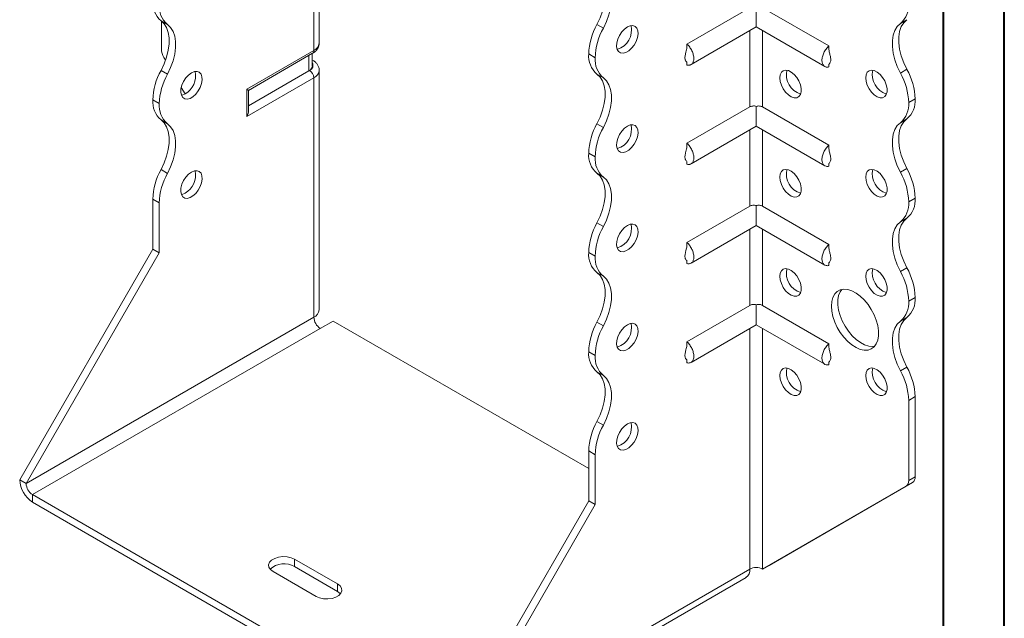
# Model space of a CAD drawing. Header units: millimetres. Extents: x 0 to 210, y 0 to 297.
# Tile 3 of 6: x 129 to 210, y 55 to 105. Entities that reach past the tile are written whole.
import ezdxf

# ---------------------------------------------------------------- set-up
doc = ezdxf.new("R2010")
doc.units = ezdxf.units.MM

msp = doc.modelspace()

# ---------------------------------------------------------------- linework, layer by layer
at = {"color": 7, "linetype": 'Continuous', "lineweight": 40}
for p, q in [((210.079, 0.215), (210.079, 297.215)), ((205.079, 5.215), (205.079, 292.215))]:
    msp.add_line(p, q, dxfattribs=at)
at = {"color": 7, "linetype": 'Continuous', "lineweight": 15}
for p, q in [((153.678, 102.82), (153.678, 108.74)), ((153.239, 102.208), (153.239, 108.128)), ((189.124, 105.729), (183.952, 102.743)), ((189.655, 105.783), (189.655, 104.146)), ((190.185, 105.729), (195.63, 102.586)), ((141.186, 104.355), (140.656, 104.661)), ((140.688, 104.637), (140.688, 102.341)), ((202.061, 104.746), (201.531, 104.439)), ((176.541, 104.358), (177.072, 104.052)), ((184.29, 101.049), (189.655, 104.146)), ((189.124, 103.84), (189.124, 97.564)), ((189.655, 104.146), (195.292, 100.892)), ((190.185, 97.564), (190.185, 103.84)), ((147.713, 99.018), (153.239, 102.208)), ((141.028, 101.413), (140.895, 101.644)), ((147.859, 98.933), (153.135, 101.979)), ((152.819, 100.537), (152.819, 101.797)), ((153.112, 100.945), (153.112, 101.966)), ((153.135, 101.416), (153.112, 101.429)), ((153.135, 101.416), (153.112, 101.427)), ((176.397, 101.62), (175.866, 101.926)), ((175.866, 101.926), (176.397, 101.62)), ((175.866, 101.926), (175.866, 101.926)), ((176.397, 101.62), (176.397, 101.62)), ((140.656, 100.577), (141.186, 100.271)), ((152.819, 100.537), (147.859, 97.673)), ((152.885, 100.575), (152.819, 100.537)), ((153.678, 80.876), (153.678, 100.575)), ((183.952, 101.239), (183.952, 101.015)), ((195.63, 101.076), (195.63, 100.858)), ((201.531, 100.357), (202.061, 100.663)), ((153.239, 99.962), (147.713, 96.772)), ((153.239, 80.263), (153.239, 99.962)), ((177.072, 99.969), (176.541, 100.275)), ((142.631, 98.636), (142.32, 99.175)), ((147.713, 96.772), (147.713, 99.018)), ((147.859, 97.265), (147.859, 98.933)), ((140.511, 97.841), (139.981, 98.147)), ((139.981, 98.147), (140.511, 97.841)), ((139.981, 98.147), (139.981, 98.147)), ((202.736, 98.232), (202.206, 97.925)), ((202.206, 97.925), (202.736, 98.231)), ((202.736, 98.232), (202.736, 98.231)), ((140.511, 97.841), (140.511, 97.841)), ((189.124, 97.564), (183.952, 94.578)), ((189.655, 97.618), (189.655, 95.981)), ((190.185, 97.564), (195.63, 94.421)), ((202.206, 97.925), (202.206, 97.925)), ((141.186, 96.189), (140.656, 96.495)), ((202.061, 96.58), (201.531, 96.274)), ((176.541, 96.192), (177.072, 95.886)), ((184.29, 92.883), (189.655, 95.981)), ((189.124, 95.674), (189.124, 89.398)), ((189.655, 95.981), (195.292, 92.726)), ((190.185, 89.398), (190.185, 95.674)), ((176.397, 93.455), (175.866, 93.761)), ((175.866, 93.761), (176.397, 93.454)), ((175.866, 93.761), (175.866, 93.761)), ((176.397, 93.454), (176.397, 93.455)), ((140.656, 92.412), (141.186, 92.106)), ((183.952, 93.073), (183.952, 92.849)), ((195.63, 92.91), (195.63, 92.692)), ((201.531, 92.191), (202.061, 92.497)), ((177.072, 91.804), (176.541, 92.11)), ((140.511, 89.675), (139.981, 89.981)), ((139.981, 85.878), (139.981, 89.981)), ((202.736, 90.067), (202.206, 89.761)), ((202.206, 89.759), (202.736, 90.066)), ((202.736, 90.067), (202.736, 90.066)), ((140.511, 85.572), (140.511, 89.675)), ((189.124, 89.398), (183.952, 86.412)), ((189.655, 89.453), (189.655, 87.815)), ((190.185, 89.398), (195.63, 86.255)), ((202.206, 89.761), (202.206, 89.759)), ((202.061, 88.415), (201.531, 88.109)), ((176.541, 88.026), (177.072, 87.72)), ((184.29, 84.718), (189.655, 87.815)), ((189.655, 87.815), (195.292, 84.561)), ((189.124, 87.509), (189.124, 81.233)), ((190.185, 81.233), (190.185, 87.509)), ((129.02, 66.895), (139.981, 85.878)), ((129.551, 66.588), (140.511, 85.572)), ((140.511, 85.572), (139.981, 85.878)), ((176.397, 85.29), (175.866, 85.596)), ((175.866, 85.595), (175.866, 85.596)), ((175.866, 85.595), (176.397, 85.289)), ((176.397, 85.289), (176.397, 85.29)), ((183.952, 84.908), (183.952, 84.684)), ((195.63, 84.745), (195.63, 84.527)), ((201.531, 84.025), (202.061, 84.332)), ((177.072, 83.638), (176.541, 83.944)), ((202.736, 81.901), (202.206, 81.595)), ((202.206, 81.594), (202.736, 81.9)), ((202.736, 81.901), (202.736, 81.9)), ((189.124, 81.233), (183.952, 78.247)), ((189.655, 81.287), (189.655, 79.65)), ((190.185, 81.233), (195.63, 78.09)), ((202.206, 81.595), (202.206, 81.594)), ((153.239, 80.263), (129.551, 66.588)), ((202.061, 80.25), (201.531, 79.943)), ((153.769, 79.345), (154.83, 79.957)), ((175.866, 67.813), (154.83, 79.957)), ((176.541, 79.861), (177.072, 79.555)), ((184.29, 76.552), (189.655, 79.65)), ((189.655, 79.65), (195.292, 76.395)), ((130.081, 65.67), (153.769, 79.345)), ((189.124, 79.344), (189.124, 59.547)), ((190.185, 59.547), (190.185, 79.344)), ((176.397, 77.125), (175.866, 77.431)), ((175.866, 77.431), (176.397, 77.124)), ((175.866, 77.431), (175.866, 77.431)), ((176.397, 77.124), (176.397, 77.125)), ((183.952, 76.742), (183.952, 76.519)), ((195.63, 76.579), (195.63, 76.362)), ((177.072, 75.473), (176.541, 75.779)), ((201.531, 75.86), (202.061, 76.166)), ((202.736, 73.736), (202.206, 73.43)), ((202.206, 73.43), (202.206, 66.827)), ((202.736, 73.736), (202.736, 67.133)), ((176.541, 71.696), (177.072, 71.39)), ((176.397, 68.959), (175.866, 69.265)), ((175.866, 65.162), (175.866, 69.265)), ((176.397, 64.856), (176.397, 68.959)), ((129.551, 66.588), (129.02, 66.895)), ((190.715, 59.853), (202.529, 66.675)), ((202.529, 66.675), (201.999, 66.369)), ((202.206, 66.827), (202.736, 67.133)), ((130.081, 65.67), (164.376, 45.872)), ((130.081, 65.67), (130.081, 65.058)), ((190.185, 59.547), (201.999, 66.369)), ((130.081, 65.058), (164.376, 45.26)), ((164.906, 46.178), (175.866, 65.162)), ((165.436, 45.872), (176.397, 64.856)), ((175.866, 65.162), (176.397, 64.856)), ((155.183, 58.322), (151.648, 60.363)), ((151.648, 59.751), (151.648, 60.363)), ((149.88, 59.343), (153.416, 57.302)), ((155.183, 57.71), (151.648, 59.751)), ((165.436, 45.872), (189.124, 59.547)), ((189.124, 59.547), (189.124, 59.547)), ((190.185, 59.547), (190.715, 59.853)), ((165.126, 45.185), (188.814, 58.86)), ((155.183, 57.71), (155.183, 58.322))]:
    msp.add_line(p, q, dxfattribs=at)
at = {"color": 7, "linetype": 'Continuous', "lineweight": 15, "flags": 128}
for points in [[(176.541, 104.358), (176.801, 104.903), (177.002, 105.457), (177.139, 106.006), (177.208, 106.536), (177.208, 107.032), (177.139, 107.482), (177.002, 107.873), (176.801, 108.195), (176.541, 108.441)], [(177.072, 104.052), (177.331, 104.597), (177.532, 105.151), (177.669, 105.7), (177.738, 106.23), (177.738, 106.726), (177.669, 107.175), (177.532, 107.567), (177.331, 107.889), (177.072, 108.135)], [(140.656, 104.661), (140.915, 104.415), (141.116, 104.093), (141.253, 103.702), (141.322, 103.252), (141.322, 102.756), (141.253, 102.226), (141.116, 101.677), (140.915, 101.123), (140.656, 100.577)], [(202.061, 104.746), (201.801, 104.5), (201.601, 104.178), (201.464, 103.786), (201.394, 103.337), (201.394, 102.841), (201.464, 102.311), (201.601, 101.762), (201.801, 101.208), (202.061, 100.663)], [(141.186, 100.271), (141.446, 100.816), (141.646, 101.371), (141.783, 101.92), (141.853, 102.45), (141.853, 102.946), (141.783, 103.395), (141.646, 103.787), (141.446, 104.109), (141.186, 104.355)], [(179.048, 104.151), (178.81, 103.976), (178.589, 103.738), (178.402, 103.455), (178.263, 103.147), (178.183, 102.839), (178.166, 102.552), (178.215, 102.308), (178.326, 102.125), (178.49, 102.017), (178.696, 101.991), (178.928, 102.05), (179.169, 102.189), (179.4, 102.398), (179.606, 102.661), (179.77, 102.959), (179.881, 103.27), (179.93, 103.57), (179.914, 103.838), (179.833, 104.053), (179.694, 104.2), (179.507, 104.268), (179.287, 104.251), (179.048, 104.151)], [(201.531, 100.357), (201.271, 100.902), (201.07, 101.456), (200.933, 102.005), (200.864, 102.535), (200.864, 103.031), (200.933, 103.48), (201.07, 103.871), (201.271, 104.194), (201.531, 104.439)], [(191.599, 99.966), (191.632, 100.222), (191.728, 100.422), (191.88, 100.55), (192.077, 100.597), (192.303, 100.559), (192.544, 100.439), (192.779, 100.246), (192.993, 99.995), (193.169, 99.704), (193.294, 99.394), (193.359, 99.089), (193.359, 98.811), (193.294, 98.581), (193.169, 98.416), (192.993, 98.327), (192.779, 98.323), (192.544, 98.402), (192.303, 98.56), (192.077, 98.784), (191.88, 99.058), (191.728, 99.361), (191.632, 99.672), (191.599, 99.966)], [(198.67, 99.967), (198.703, 100.223), (198.799, 100.423), (198.951, 100.55), (199.148, 100.597), (199.374, 100.559), (199.615, 100.44), (199.85, 100.247), (200.064, 99.996), (200.24, 99.705), (200.365, 99.395), (200.43, 99.09), (200.43, 98.812), (200.365, 98.582), (200.24, 98.416), (200.064, 98.328), (199.85, 98.324), (199.615, 98.403), (199.374, 98.561), (199.148, 98.785), (198.951, 99.059), (198.799, 99.362), (198.703, 99.672), (198.67, 99.967)], [(143.163, 100.372), (142.924, 100.196), (142.703, 99.958), (142.517, 99.675), (142.378, 99.367), (142.297, 99.059), (142.281, 98.772), (142.33, 98.528), (142.44, 98.345), (142.605, 98.237), (142.81, 98.211), (143.042, 98.27), (143.283, 98.409), (143.515, 98.618), (143.72, 98.881), (143.885, 99.179), (143.995, 99.49), (144.044, 99.79), (144.028, 100.058), (143.947, 100.274), (143.808, 100.42), (143.622, 100.488), (143.401, 100.471), (143.163, 100.372)], [(176.541, 96.192), (176.801, 96.737), (177.002, 97.292), (177.139, 97.841), (177.208, 98.371), (177.208, 98.867), (177.139, 99.316), (177.002, 99.707), (176.801, 100.03), (176.541, 100.275)], [(177.072, 95.886), (177.331, 96.431), (177.532, 96.986), (177.669, 97.535), (177.738, 98.065), (177.738, 98.561), (177.669, 99.01), (177.532, 99.401), (177.331, 99.724), (177.072, 99.969)], [(142.632, 98.636), (142.394, 98.537), (142.331, 98.524)], [(140.656, 96.495), (140.915, 96.25), (141.116, 95.927), (141.253, 95.536), (141.322, 95.087), (141.322, 94.591), (141.253, 94.061), (141.116, 93.512), (140.915, 92.957), (140.656, 92.412)], [(202.061, 96.58), (201.802, 96.335), (201.601, 96.012), (201.464, 95.621), (201.394, 95.172), (201.394, 94.676), (201.464, 94.146), (201.601, 93.597), (201.802, 93.042), (202.061, 92.497)], [(141.186, 92.106), (141.446, 92.651), (141.646, 93.206), (141.783, 93.755), (141.853, 94.284), (141.853, 94.78), (141.783, 95.23), (141.646, 95.621), (141.446, 95.944), (141.186, 96.189)], [(179.048, 95.986), (178.81, 95.811), (178.589, 95.572), (178.402, 95.289), (178.263, 94.982), (178.183, 94.673), (178.166, 94.387), (178.215, 94.143), (178.326, 93.96), (178.49, 93.852), (178.696, 93.826), (178.928, 93.885), (179.169, 94.024), (179.4, 94.232), (179.606, 94.496), (179.77, 94.794), (179.881, 95.104), (179.93, 95.405), (179.914, 95.673), (179.833, 95.888), (179.694, 96.035), (179.507, 96.103), (179.287, 96.086), (179.048, 95.986)], [(201.531, 92.191), (201.271, 92.736), (201.07, 93.29), (200.933, 93.84), (200.864, 94.369), (200.864, 94.865), (200.933, 95.315), (201.07, 95.706), (201.271, 96.029), (201.531, 96.274)], [(191.599, 91.8), (191.632, 92.057), (191.728, 92.256), (191.88, 92.384), (192.077, 92.431), (192.303, 92.393), (192.544, 92.274), (192.779, 92.081), (192.993, 91.83), (193.169, 91.539), (193.294, 91.229), (193.359, 90.924), (193.359, 90.646), (193.294, 90.416), (193.169, 90.25), (192.993, 90.162), (192.779, 90.158), (192.544, 90.237), (192.303, 90.395), (192.077, 90.619), (191.88, 90.893), (191.728, 91.196), (191.632, 91.506), (191.599, 91.8)], [(198.67, 91.801), (198.703, 92.058), (198.799, 92.257), (198.951, 92.385), (199.148, 92.432), (199.374, 92.394), (199.615, 92.274), (199.85, 92.082), (200.064, 91.83), (200.24, 91.539), (200.365, 91.229), (200.43, 90.924), (200.43, 90.646), (200.365, 90.416), (200.24, 90.251), (200.064, 90.163), (199.85, 90.158), (199.615, 90.238), (199.374, 90.395), (199.148, 90.619), (198.951, 90.893), (198.799, 91.197), (198.703, 91.507), (198.67, 91.801)], [(143.163, 92.206), (142.924, 92.031), (142.703, 91.792), (142.517, 91.509), (142.378, 91.202), (142.297, 90.894), (142.281, 90.607), (142.33, 90.363), (142.44, 90.18), (142.605, 90.072), (142.81, 90.046), (143.042, 90.105), (143.283, 90.244), (143.515, 90.453), (143.72, 90.716), (143.885, 91.014), (143.995, 91.324), (144.044, 91.625), (144.028, 91.893), (143.947, 92.108), (143.808, 92.255), (143.622, 92.323), (143.401, 92.306), (143.163, 92.206)], [(176.541, 88.026), (176.801, 88.572), (177.002, 89.126), (177.139, 89.675), (177.208, 90.205), (177.208, 90.701), (177.139, 91.151), (177.002, 91.542), (176.801, 91.864), (176.541, 92.11)], [(177.072, 87.72), (177.331, 88.265), (177.532, 88.82), (177.669, 89.369), (177.738, 89.899), (177.738, 90.395), (177.669, 90.845), (177.532, 91.236), (177.331, 91.558), (177.072, 91.804)], [(142.632, 90.471), (142.394, 90.371), (142.331, 90.358)], [(202.061, 88.415), (201.802, 88.17), (201.601, 87.847), (201.464, 87.456), (201.394, 87.006), (201.394, 86.51), (201.464, 85.98), (201.601, 85.431), (201.802, 84.877), (202.061, 84.332)], [(179.048, 87.821), (178.81, 87.645), (178.589, 87.407), (178.402, 87.124), (178.263, 86.816), (178.183, 86.508), (178.166, 86.221), (178.215, 85.977), (178.326, 85.794), (178.49, 85.686), (178.696, 85.66), (178.928, 85.719), (179.169, 85.858), (179.4, 86.067), (179.606, 86.33), (179.77, 86.628), (179.881, 86.939), (179.93, 87.239), (179.914, 87.507), (179.833, 87.723), (179.694, 87.87), (179.507, 87.937), (179.287, 87.92), (179.048, 87.821)], [(201.531, 84.025), (201.271, 84.571), (201.07, 85.125), (200.933, 85.674), (200.864, 86.204), (200.864, 86.7), (200.933, 87.15), (201.07, 87.541), (201.271, 87.863), (201.531, 88.109)], [(176.541, 79.861), (176.801, 80.406), (177.002, 80.961), (177.139, 81.51), (177.208, 82.04), (177.208, 82.536), (177.139, 82.985), (177.002, 83.376), (176.801, 83.699), (176.541, 83.944)], [(177.072, 79.555), (177.331, 80.1), (177.532, 80.655), (177.669, 81.204), (177.738, 81.733), (177.738, 82.23), (177.669, 82.679), (177.532, 83.07), (177.331, 83.393), (177.072, 83.638)], [(191.599, 83.635), (191.632, 83.892), (191.728, 84.091), (191.88, 84.219), (192.077, 84.266), (192.303, 84.228), (192.544, 84.108), (192.779, 83.916), (192.993, 83.664), (193.169, 83.373), (193.294, 83.063), (193.359, 82.758), (193.359, 82.48), (193.294, 82.25), (193.169, 82.085), (192.993, 81.997), (192.779, 81.992), (192.544, 82.072), (192.303, 82.229), (192.077, 82.453), (191.88, 82.727), (191.728, 83.03), (191.632, 83.341), (191.599, 83.635)], [(198.67, 83.636), (198.703, 83.892), (198.799, 84.092), (198.951, 84.22), (199.148, 84.266), (199.374, 84.229), (199.615, 84.109), (199.85, 83.916), (200.064, 83.665), (200.24, 83.374), (200.365, 83.064), (200.43, 82.759), (200.43, 82.481), (200.365, 82.251), (200.24, 82.086), (200.064, 81.997), (199.85, 81.993), (199.615, 82.072), (199.374, 82.23), (199.148, 82.454), (198.951, 82.728), (198.799, 83.031), (198.703, 83.341), (198.67, 83.636)], [(195.842, 81.186), (195.873, 81.569), (195.966, 81.903), (196.117, 82.179), (196.322, 82.386), (196.574, 82.519), (196.865, 82.573), (197.186, 82.546), (197.525, 82.439), (197.874, 82.256), (198.219, 82.003), (198.551, 81.687), (198.858, 81.319), (199.13, 80.911), (199.36, 80.475), (199.538, 80.026), (199.661, 79.579), (199.723, 79.147), (199.723, 78.744), (199.661, 78.384), (199.538, 78.078), (199.36, 77.835), (199.13, 77.664), (198.858, 77.571), (198.551, 77.557), (198.219, 77.624), (197.874, 77.77), (197.525, 77.989), (197.186, 78.275), (196.865, 78.618), (196.574, 79.008), (196.322, 79.431), (196.117, 79.875), (195.966, 80.325), (195.873, 80.767), (195.842, 81.186)], [(196.703, 82.553), (196.565, 82.355), (196.442, 82.049), (196.38, 81.689), (196.38, 81.286), (196.442, 80.854), (196.565, 80.407), (196.744, 79.958), (196.973, 79.522), (197.246, 79.114), (197.553, 78.746), (197.884, 78.43), (198.23, 78.177), (198.578, 77.994), (198.918, 77.887), (199.238, 77.86), (199.401, 77.879)], [(202.061, 80.25), (201.802, 80.004), (201.601, 79.682), (201.464, 79.29), (201.394, 78.841), (201.394, 78.345), (201.464, 77.815), (201.601, 77.266), (201.802, 76.711), (202.061, 76.166)], [(179.048, 79.655), (178.81, 79.48), (178.589, 79.242), (178.402, 78.958), (178.263, 78.651), (178.183, 78.343), (178.166, 78.056), (178.215, 77.812), (178.326, 77.629), (178.49, 77.521), (178.696, 77.495), (178.928, 77.554), (179.169, 77.693), (179.4, 77.902), (179.606, 78.165), (179.77, 78.463), (179.881, 78.774), (179.93, 79.074), (179.914, 79.342), (179.833, 79.557), (179.694, 79.704), (179.507, 79.772), (179.287, 79.755), (179.048, 79.655)], [(201.531, 75.86), (201.271, 76.405), (201.07, 76.96), (200.933, 77.509), (200.864, 78.039), (200.864, 78.535), (200.933, 78.984), (201.07, 79.375), (201.271, 79.698), (201.531, 79.943)], [(176.541, 71.696), (176.801, 72.241), (177.002, 72.796), (177.139, 73.345), (177.208, 73.874), (177.208, 74.37), (177.139, 74.82), (177.002, 75.211), (176.801, 75.533), (176.541, 75.779)], [(177.072, 71.39), (177.331, 71.935), (177.532, 72.489), (177.669, 73.039), (177.738, 73.568), (177.738, 74.064), (177.669, 74.514), (177.532, 74.905), (177.331, 75.227), (177.072, 75.473)], [(191.599, 75.47), (191.632, 75.726), (191.728, 75.926), (191.88, 76.054), (192.077, 76.1), (192.303, 76.063), (192.544, 75.943), (192.779, 75.75), (192.993, 75.499), (193.169, 75.208), (193.294, 74.898), (193.359, 74.593), (193.359, 74.315), (193.294, 74.085), (193.169, 73.919), (192.993, 73.831), (192.779, 73.827), (192.544, 73.906), (192.303, 74.064), (192.077, 74.288), (191.88, 74.562), (191.728, 74.865), (191.632, 75.175), (191.599, 75.47)], [(198.67, 75.47), (198.703, 75.727), (198.799, 75.926), (198.951, 76.054), (199.148, 76.101), (199.374, 76.063), (199.615, 75.944), (199.85, 75.751), (200.064, 75.5), (200.24, 75.208), (200.365, 74.899), (200.43, 74.594), (200.43, 74.316), (200.365, 74.085), (200.24, 73.92), (200.064, 73.832), (199.85, 73.827), (199.615, 73.907), (199.374, 74.065), (199.148, 74.289), (198.951, 74.562), (198.799, 74.866), (198.703, 75.176), (198.67, 75.47)], [(179.048, 71.49), (178.81, 71.314), (178.589, 71.076), (178.402, 70.793), (178.263, 70.486), (178.183, 70.177), (178.166, 69.89), (178.215, 69.647), (178.326, 69.464), (178.49, 69.355), (178.696, 69.33), (178.928, 69.388), (179.169, 69.527), (179.4, 69.736), (179.606, 69.999), (179.77, 70.297), (179.881, 70.608), (179.93, 70.909), (179.914, 71.176), (179.833, 71.392), (179.694, 71.539), (179.507, 71.606), (179.287, 71.59), (179.048, 71.49)], [(151.648, 60.363), (151.363, 60.486), (151.03, 60.558), (150.675, 60.573), (150.327, 60.529), (150.015, 60.431), (149.763, 60.285), (149.593, 60.105), (149.517, 59.904), (149.542, 59.7), (149.667, 59.507), (149.88, 59.343)], [(153.416, 57.302), (153.7, 57.179), (154.034, 57.107), (154.389, 57.092), (154.736, 57.136), (155.049, 57.234), (155.3, 57.38), (155.471, 57.56), (155.546, 57.761), (155.521, 57.965), (155.397, 58.158), (155.183, 58.322)], [(155.431, 57.506), (155.397, 57.545), (155.183, 57.71)]]:
    msp.add_lwpolyline(points, dxfattribs=at)
at = {"color": 7, "linetype": 'Continuous', "lineweight": 15}
for centre, radius, start, end in [((141.932, 106.146), 1.959, 175.16254, 229.32327), ((142.463, 105.84), 1.959, 175.16254, 229.32327), ((200.253, 105.926), 1.96, 310.68797, 4.83571), ((181.175, 101.761), 5.312, 150.73691, 178.21768), ((181.706, 101.455), 5.312, 150.73691, 178.21768), ((177.724, 103.895), 1.666, 287.20078, 12.8046), ((142.13, 102.39), 1.443, 181.9565, 211.14373), ((152.994, 102.181), 0.246, 305.01333, 6.29885), ((152.927, 102.895), 0.754, 294.37466, 354.3052), ((177.818, 101.761), 1.959, 175.16254, 229.32327), ((178.348, 101.455), 1.959, 175.16254, 229.32327), ((145.286, 97.982), 5.308, 150.73258, 178.21727), ((152.612, 100.995), 0.503, 294.37466, 354.3052), ((152.736, 100.979), 0.431, 290.26685, 29.20572), ((152.471, 99.927), 0.768, 2.60548, 57.39452), ((152.942, 100.639), 0.738, 293.67245, 355.24795), ((193.807, 100.22), 1.666, 167.1952, 252.79943), ((200.878, 100.22), 1.666, 167.1952, 252.79943), ((197.427, 98.066), 5.312, 1.78232, 29.26309), ((145.817, 97.676), 5.308, 150.73258, 178.21727), ((141.778, 100.131), 1.722, 299.74686, 11.822), ((196.897, 97.76), 5.312, 1.78232, 29.26309), ((141.934, 97.982), 1.96, 175.16429, 229.31203), ((200.785, 98.066), 1.959, 310.67673, 4.83746), ((142.464, 97.675), 1.96, 175.16429, 229.31203), ((200.254, 97.76), 1.959, 310.67673, 4.83746), ((181.175, 93.596), 5.312, 150.73691, 178.21768), ((181.706, 93.29), 5.312, 150.73691, 178.21768), ((177.724, 95.73), 1.666, 287.20078, 12.8046), ((177.818, 93.595), 1.959, 175.16254, 229.32327), ((178.348, 93.289), 1.959, 175.16254, 229.32327), ((145.29, 89.816), 5.312, 150.73691, 178.21768), ((193.807, 92.054), 1.666, 167.1952, 252.79943), ((200.878, 92.055), 1.666, 167.1952, 252.79943), ((197.43, 89.902), 5.308, 1.78273, 29.26742), ((145.82, 89.51), 5.312, 150.73691, 178.21768), ((141.778, 91.966), 1.722, 299.74686, 11.822), ((196.9, 89.596), 5.308, 1.78273, 29.26742), ((200.785, 89.9), 1.959, 310.67673, 4.83746), ((200.254, 89.594), 1.959, 310.67673, 4.83746), ((181.172, 85.431), 5.308, 150.73258, 178.21727), ((181.702, 85.125), 5.308, 150.73258, 178.21727), ((177.724, 87.564), 1.666, 287.20078, 12.8046), ((177.818, 85.43), 1.959, 175.16254, 229.32327), ((178.348, 85.124), 1.959, 175.16254, 229.32327), ((197.43, 81.736), 5.308, 1.78273, 29.26742), ((193.807, 83.889), 1.666, 167.1952, 252.79943), ((200.878, 83.89), 1.666, 167.1952, 252.79943), ((196.9, 81.43), 5.308, 1.78273, 29.26742), ((200.785, 81.735), 1.959, 310.67673, 4.83746), ((200.254, 81.429), 1.959, 310.67673, 4.83746), ((152.927, 80.95), 0.754, 294.37466, 354.3052), ((154.39, 80.316), 1.153, 182.60548, 237.39452), ((181.172, 77.266), 5.308, 150.73258, 178.21727), ((181.702, 76.96), 5.308, 150.73258, 178.21727), ((177.724, 79.399), 1.666, 287.20078, 12.8046), ((177.819, 77.265), 1.96, 175.16429, 229.31203), ((178.35, 76.959), 1.96, 175.16429, 229.31203), ((193.807, 75.724), 1.666, 167.1952, 252.79943), ((200.878, 75.724), 1.666, 167.1952, 252.79943), ((196.9, 73.265), 5.308, 1.78273, 29.26742), ((197.43, 73.571), 5.308, 1.78273, 29.26742), ((181.175, 69.1), 5.312, 150.73691, 178.21768), ((181.706, 68.793), 5.312, 150.73691, 178.21768), ((177.724, 71.233), 1.666, 287.20078, 12.8046), ((131.323, 66.999), 2.305, 182.60548, 237.39452), ((130.702, 66.641), 1.153, 182.60548, 237.39452), ((201.705, 66.778), 0.503, 305.69804, 5.62038), ((202.236, 67.084), 0.503, 305.69804, 5.62038), ((150.778, 58.284), 1.705, 59.33763, 132.22288), ((188.389, 59.466), 0.739, 305.01333, 6.29885), ((189.655, 58.523), 1.153, 62.60967, 117.39033)]:
    msp.add_arc(centre, radius, start, end, dxfattribs=at)
for centre, major_axis, ratio, start_param, end_param in [((147.359, 99.222), (0.5, -0.289), 0.00007, 0.000041, 0.785439), ((147.359, 96.976), (0.354, 0.612), 0.577335, 4.71243, 5.497828)]:
    msp.add_ellipse(centre, major_axis=major_axis, ratio=ratio, start_param=start_param, end_param=end_param, dxfattribs=at)
for points, knots in [([(153.135, 101.979), (153.187, 102.012), (153.318, 102.094), (153.488, 102.261), (153.617, 102.482), (153.68, 102.674), (153.671, 102.786), (153.669, 102.816)], [0, 0, 0, 0, 0.17123, 0.432124, 0.676215, 0.912031, 1, 1, 1, 1]), ([(183.952, 102.539), (183.939, 102.422), (183.916, 102.223), (183.846, 101.984), (183.806, 101.806), (183.783, 101.654), (183.788, 101.52), (183.812, 101.431), (183.85, 101.35), (183.916, 101.287), (183.939, 101.242), (183.952, 101.219)], [0, 0, 0, 0, 0.1835039, 0.3119402, 0.3867433, 0.4677443, 0.5601769, 0.6132004, 0.6741999, 0.8246021, 1, 1, 1, 1]), ([(183.952, 101.015), (183.992, 101.004), (184.032, 100.999), (184.109, 100.996), (184.146, 100.999), (184.214, 101.014), (184.247, 101.026), (184.307, 101.058), (184.336, 101.078), (184.386, 101.126), (184.408, 101.154), (184.447, 101.217), (184.464, 101.252), (184.491, 101.329), (184.501, 101.37), (184.514, 101.457), (184.518, 101.504), (184.518, 101.601), (184.514, 101.651), (184.501, 101.754), (184.491, 101.807), (184.451, 101.968), (184.411, 102.077), (184.31, 102.291), (184.25, 102.392), (184.145, 102.536), (184.109, 102.581), (184.032, 102.666), (183.992, 102.706), (183.952, 102.743)], [0, 0, 0, 0, 0.0625, 0.0625, 0.125, 0.125, 0.1875, 0.1875, 0.25, 0.25, 0.3125, 0.3125, 0.375, 0.375, 0.4375, 0.4375, 0.5, 0.5, 0.5625, 0.5625, 0.625, 0.625, 0.75, 0.75, 0.875, 0.875, 0.9375, 0.9375, 1, 1, 1, 1]), ([(195.63, 102.586), (195.59, 102.549), (195.55, 102.509), (195.473, 102.424), (195.437, 102.379), (195.368, 102.284), (195.336, 102.235), (195.275, 102.133), (195.247, 102.08), (195.196, 101.974), (195.174, 101.92), (195.135, 101.813), (195.118, 101.758), (195.091, 101.651), (195.081, 101.598), (195.068, 101.495), (195.064, 101.444), (195.064, 101.299), (195.078, 101.21), (195.131, 101.057), (195.17, 100.994), (195.272, 100.897), (195.332, 100.865), (195.436, 100.842), (195.473, 100.839), (195.55, 100.842), (195.59, 100.847), (195.63, 100.858)], [0, 0, 0, 0, 0.0625, 0.0625, 0.125, 0.125, 0.1875, 0.1875, 0.25, 0.25, 0.3125, 0.3125, 0.375, 0.375, 0.4375, 0.4375, 0.5, 0.5, 0.625, 0.625, 0.75, 0.75, 0.875, 0.875, 0.9375, 0.9375, 1, 1, 1, 1]), ([(195.635, 101.064), (195.637, 101.064), (195.644, 101.065), (195.692, 101.124), (195.754, 101.227), (195.789, 101.338), (195.797, 101.44), (195.792, 101.556), (195.756, 101.754), (195.671, 102.036), (195.644, 102.26), (195.63, 102.382)], [0, 0, 0, 0, 0.083225, 0.205594, 0.329886, 0.435146, 0.481982, 0.527164, 0.637154, 0.802174, 1, 1, 1, 1]), ([(153.668, 100.578), (153.669, 100.633), (153.67, 100.772), (153.585, 100.982), (153.439, 101.188), (153.279, 101.328), (153.169, 101.395), (153.135, 101.416)], [0, 0, 0, 0, 0.158926, 0.399874, 0.639249, 0.890366, 1, 1, 1, 1]), ([(189.655, 97.618), (189.608, 97.632), (189.56, 97.642), (189.465, 97.65), (189.418, 97.649), (189.28, 97.633), (189.195, 97.605), (189.124, 97.564)], [0, 0, 0, 0, 0.25, 0.25, 0.5, 0.5, 1, 1, 1, 1]), ([(190.185, 97.564), (190.15, 97.584), (190.111, 97.601), (190.028, 97.628), (189.984, 97.638), (189.846, 97.654), (189.749, 97.647), (189.655, 97.618)], [0, 0, 0, 0, 0.25, 0.25, 0.5, 0.5, 1, 1, 1, 1]), ([(183.952, 94.374), (183.939, 94.257), (183.916, 94.058), (183.846, 93.819), (183.806, 93.64), (183.783, 93.488), (183.788, 93.355), (183.812, 93.265), (183.85, 93.184), (183.916, 93.121), (183.939, 93.077), (183.952, 93.053)], [0, 0, 0, 0, 0.183504, 0.31194, 0.386743, 0.467744, 0.560177, 0.6132, 0.6742, 0.824602, 1, 1, 1, 1]), ([(183.952, 92.849), (183.992, 92.839), (184.032, 92.833), (184.109, 92.831), (184.146, 92.834), (184.214, 92.849), (184.247, 92.86), (184.307, 92.892), (184.336, 92.913), (184.386, 92.961), (184.408, 92.988), (184.447, 93.051), (184.464, 93.087), (184.491, 93.163), (184.501, 93.204), (184.514, 93.292), (184.518, 93.339), (184.518, 93.435), (184.514, 93.485), (184.501, 93.588), (184.491, 93.642), (184.451, 93.803), (184.411, 93.911), (184.31, 94.125), (184.25, 94.227), (184.145, 94.37), (184.109, 94.416), (184.032, 94.501), (183.992, 94.541), (183.952, 94.578)], [0, 0, 0, 0, 0.0625, 0.0625, 0.125, 0.125, 0.1875, 0.1875, 0.25, 0.25, 0.3125, 0.3125, 0.375, 0.375, 0.4375, 0.4375, 0.5, 0.5, 0.5625, 0.5625, 0.625, 0.625, 0.75, 0.75, 0.875, 0.875, 0.9375, 0.9375, 1, 1, 1, 1]), ([(195.63, 94.421), (195.59, 94.383), (195.55, 94.344), (195.473, 94.259), (195.437, 94.213), (195.368, 94.119), (195.336, 94.07), (195.275, 93.968), (195.247, 93.915), (195.196, 93.809), (195.174, 93.755), (195.135, 93.647), (195.118, 93.592), (195.091, 93.485), (195.081, 93.433), (195.068, 93.33), (195.064, 93.279), (195.064, 93.133), (195.078, 93.045), (195.131, 92.892), (195.17, 92.828), (195.272, 92.731), (195.332, 92.699), (195.436, 92.677), (195.473, 92.674), (195.55, 92.676), (195.59, 92.682), (195.63, 92.692)], [0, 0, 0, 0, 0.0625, 0.0625, 0.125, 0.125, 0.1875, 0.1875, 0.25, 0.25, 0.3125, 0.3125, 0.375, 0.375, 0.4375, 0.4375, 0.5, 0.5, 0.625, 0.625, 0.75, 0.75, 0.875, 0.875, 0.9375, 0.9375, 1, 1, 1, 1]), ([(195.635, 92.899), (195.637, 92.899), (195.644, 92.899), (195.692, 92.959), (195.754, 93.062), (195.789, 93.172), (195.797, 93.274), (195.792, 93.391), (195.756, 93.588), (195.671, 93.871), (195.644, 94.095), (195.63, 94.217)], [0, 0, 0, 0, 0.083225, 0.205594, 0.329886, 0.435146, 0.481982, 0.527164, 0.637154, 0.802174, 1, 1, 1, 1]), ([(189.655, 89.453), (189.608, 89.467), (189.56, 89.476), (189.465, 89.484), (189.418, 89.483), (189.28, 89.467), (189.195, 89.439), (189.124, 89.398)], [0, 0, 0, 0, 0.25, 0.25, 0.5, 0.5, 1, 1, 1, 1]), ([(190.185, 89.398), (190.15, 89.419), (190.111, 89.436), (190.028, 89.463), (189.984, 89.473), (189.846, 89.489), (189.749, 89.482), (189.655, 89.453)], [0, 0, 0, 0, 0.25, 0.25, 0.5, 0.5, 1, 1, 1, 1]), ([(183.952, 86.208), (183.939, 86.091), (183.916, 85.892), (183.846, 85.653), (183.806, 85.475), (183.783, 85.323), (183.788, 85.19), (183.812, 85.1), (183.85, 85.019), (183.916, 84.956), (183.939, 84.912), (183.952, 84.888)], [0, 0, 0, 0, 0.1835039, 0.3119402, 0.3867433, 0.4677443, 0.5601769, 0.6132004, 0.6741999, 0.8246021, 1, 1, 1, 1]), ([(183.952, 84.684), (183.992, 84.674), (184.032, 84.668), (184.109, 84.665), (184.146, 84.669), (184.214, 84.683), (184.247, 84.695), (184.307, 84.727), (184.336, 84.747), (184.386, 84.795), (184.408, 84.823), (184.447, 84.886), (184.464, 84.922), (184.491, 84.998), (184.501, 85.039), (184.514, 85.126), (184.518, 85.173), (184.518, 85.27), (184.514, 85.32), (184.501, 85.423), (184.491, 85.476), (184.451, 85.637), (184.411, 85.746), (184.31, 85.96), (184.25, 86.061), (184.145, 86.205), (184.109, 86.25), (184.032, 86.336), (183.992, 86.375), (183.952, 86.412)], [0, 0, 0, 0, 0.0625, 0.0625, 0.125, 0.125, 0.1875, 0.1875, 0.25, 0.25, 0.3125, 0.3125, 0.375, 0.375, 0.4375, 0.4375, 0.5, 0.5, 0.5625, 0.5625, 0.625, 0.625, 0.75, 0.75, 0.875, 0.875, 0.9375, 0.9375, 1, 1, 1, 1]), ([(195.63, 86.255), (195.59, 86.218), (195.55, 86.179), (195.473, 86.093), (195.437, 86.048), (195.368, 85.953), (195.336, 85.904), (195.275, 85.802), (195.247, 85.749), (195.196, 85.643), (195.174, 85.59), (195.135, 85.482), (195.118, 85.427), (195.091, 85.32), (195.081, 85.267), (195.068, 85.164), (195.064, 85.113), (195.064, 84.968), (195.078, 84.88), (195.131, 84.726), (195.17, 84.663), (195.272, 84.566), (195.332, 84.534), (195.436, 84.511), (195.473, 84.508), (195.55, 84.511), (195.59, 84.516), (195.63, 84.527)], [0, 0, 0, 0, 0.0625, 0.0625, 0.125, 0.125, 0.1875, 0.1875, 0.25, 0.25, 0.3125, 0.3125, 0.375, 0.375, 0.4375, 0.4375, 0.5, 0.5, 0.625, 0.625, 0.75, 0.75, 0.875, 0.875, 0.9375, 0.9375, 1, 1, 1, 1]), ([(195.635, 84.733), (195.637, 84.734), (195.644, 84.734), (195.692, 84.793), (195.754, 84.897), (195.789, 85.007), (195.797, 85.109), (195.792, 85.225), (195.756, 85.423), (195.671, 85.705), (195.644, 85.929), (195.63, 86.051)], [0, 0, 0, 0, 0.083225, 0.205594, 0.329886, 0.435146, 0.481982, 0.527164, 0.637154, 0.802174, 1, 1, 1, 1]), ([(189.655, 81.287), (189.608, 81.302), (189.56, 81.311), (189.465, 81.319), (189.418, 81.318), (189.28, 81.302), (189.195, 81.274), (189.124, 81.233)], [0, 0, 0, 0, 0.25, 0.25, 0.5, 0.5, 1, 1, 1, 1]), ([(190.185, 81.233), (190.15, 81.253), (190.111, 81.271), (190.028, 81.298), (189.984, 81.307), (189.846, 81.323), (189.749, 81.316), (189.655, 81.287)], [0, 0, 0, 0, 0.25, 0.25, 0.5, 0.5, 1, 1, 1, 1]), ([(183.952, 78.043), (183.939, 77.926), (183.916, 77.727), (183.846, 77.488), (183.806, 77.31), (183.783, 77.157), (183.788, 77.024), (183.812, 76.935), (183.85, 76.854), (183.916, 76.79), (183.939, 76.746), (183.952, 76.722)], [0, 0, 0, 0, 0.1835039, 0.3119402, 0.3867433, 0.4677443, 0.5601769, 0.6132004, 0.6741999, 0.8246021, 1, 1, 1, 1]), ([(183.952, 76.519), (183.992, 76.508), (184.032, 76.503), (184.109, 76.5), (184.146, 76.503), (184.214, 76.518), (184.247, 76.53), (184.307, 76.561), (184.336, 76.582), (184.386, 76.63), (184.408, 76.658), (184.447, 76.721), (184.464, 76.756), (184.491, 76.833), (184.501, 76.873), (184.514, 76.961), (184.518, 77.008), (184.518, 77.105), (184.514, 77.155), (184.501, 77.258), (184.491, 77.311), (184.451, 77.472), (184.411, 77.581), (184.31, 77.794), (184.25, 77.896), (184.145, 78.039), (184.109, 78.085), (184.032, 78.17), (183.992, 78.21), (183.952, 78.247)], [0, 0, 0, 0, 0.0625, 0.0625, 0.125, 0.125, 0.1875, 0.1875, 0.25, 0.25, 0.3125, 0.3125, 0.375, 0.375, 0.4375, 0.4375, 0.5, 0.5, 0.5625, 0.5625, 0.625, 0.625, 0.75, 0.75, 0.875, 0.875, 0.9375, 0.9375, 1, 1, 1, 1]), ([(195.63, 78.09), (195.59, 78.053), (195.55, 78.013), (195.473, 77.928), (195.437, 77.882), (195.368, 77.788), (195.336, 77.739), (195.275, 77.637), (195.247, 77.584), (195.196, 77.478), (195.174, 77.424), (195.135, 77.316), (195.118, 77.262), (195.091, 77.154), (195.081, 77.102), (195.068, 76.999), (195.064, 76.948), (195.064, 76.802), (195.078, 76.714), (195.131, 76.561), (195.17, 76.497), (195.272, 76.4), (195.332, 76.368), (195.436, 76.346), (195.473, 76.343), (195.55, 76.345), (195.59, 76.351), (195.63, 76.362)], [0, 0, 0, 0, 0.0625, 0.0625, 0.125, 0.125, 0.1875, 0.1875, 0.25, 0.25, 0.3125, 0.3125, 0.375, 0.375, 0.4375, 0.4375, 0.5, 0.5, 0.625, 0.625, 0.75, 0.75, 0.875, 0.875, 0.9375, 0.9375, 1, 1, 1, 1]), ([(195.635, 76.568), (195.637, 76.568), (195.644, 76.569), (195.692, 76.628), (195.754, 76.731), (195.789, 76.842), (195.797, 76.944), (195.792, 77.06), (195.756, 77.258), (195.671, 77.54), (195.644, 77.764), (195.63, 77.886)], [0, 0, 0, 0, 0.083225, 0.205594, 0.329886, 0.435146, 0.481982, 0.527164, 0.637154, 0.802174, 1, 1, 1, 1])]:
    msp.add_open_spline(points, degree=3, knots=knots, dxfattribs=at)
for points in [[(183.952, 102.743), (183.952, 102.675), (183.952, 102.607), (183.952, 102.539)], [(195.63, 102.586), (195.63, 102.518), (195.63, 102.45), (195.63, 102.382)], [(183.952, 94.578), (183.952, 94.51), (183.952, 94.442), (183.952, 94.374)], [(195.63, 94.421), (195.63, 94.353), (195.63, 94.285), (195.63, 94.217)], [(183.952, 86.412), (183.952, 86.344), (183.952, 86.276), (183.952, 86.208)], [(195.63, 86.255), (195.63, 86.187), (195.63, 86.119), (195.63, 86.051)], [(183.952, 78.247), (183.952, 78.179), (183.952, 78.111), (183.952, 78.043)], [(195.63, 78.09), (195.63, 78.022), (195.63, 77.954), (195.63, 77.886)]]:
    msp.add_open_spline(points, degree=3, dxfattribs=at)

doc.saveas('drawing.dxf')
